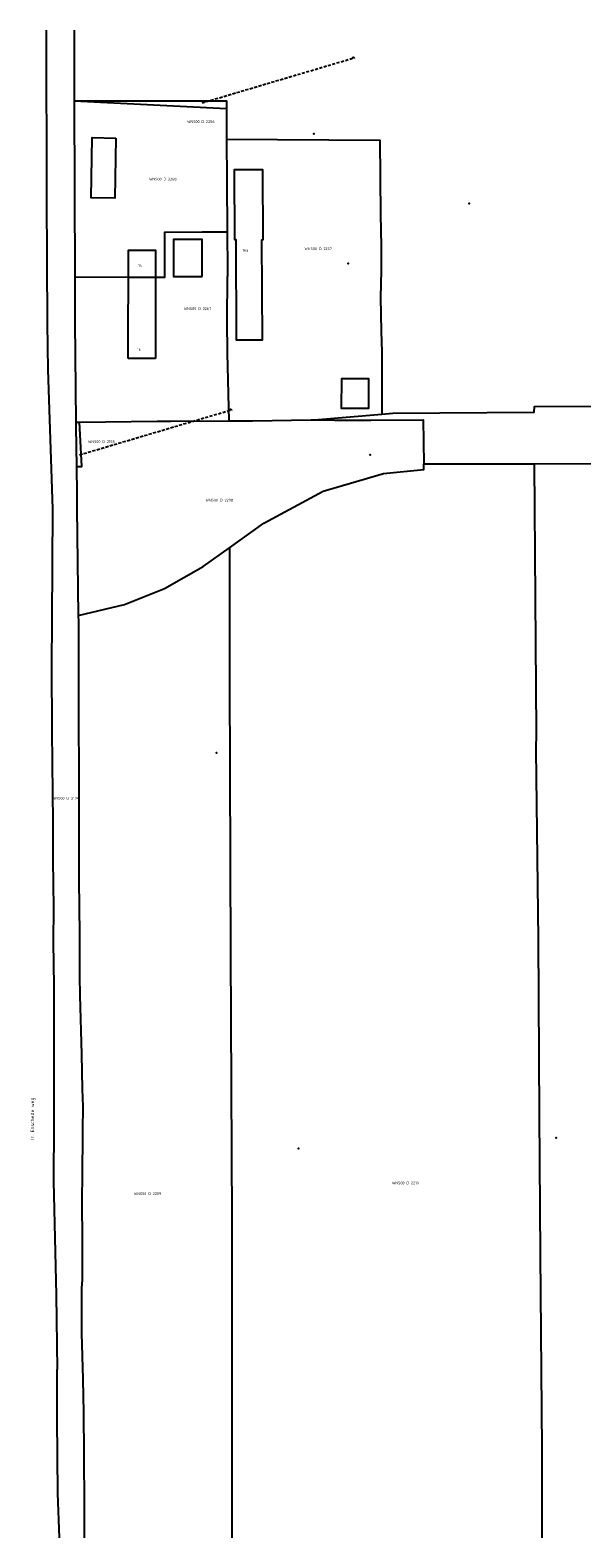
# Model space of a CAD drawing. Extents: x 122002 to 123042, y 468500 to 469002.
# Tile 1 of 6: x 122002 to 122185, y 468500 to 469000. Entities that reach past the tile are written whole.
import ezdxf
from ezdxf.enums import TextEntityAlignment as Align

# ---------------------------------------------------------------- set-up
doc = ezdxf.new("R2010")
doc.units = 0
doc.header["$LTSCALE"] = 4
doc.linetypes.add('STIPPELFIJN', pattern=[0.375, 0.25, -0.125])
doc.layers.get('0').update_dxf_attribs({"linetype": 'CONTINUOUS'})
for name, color, linetype in [('BIJPIJL', 8, 'STIPPELFIJN'), ('BOUWT01', 1, 'CONTINUOUS'), ('G01', 3, 'CONTINUOUS'), ('G02', 5, 'CONTINUOUS'), ('TEK-D01', 7, 'CONTINUOUS'), ('TEK-D02', 7, 'CONTINUOUS'), ('TEK-D06', 7, 'CONTINUOUS')]:
    doc.layers.add(name, color=color, linetype=linetype)
doc.styles.add('ISO', font='ISO')
doc.styles.get("Standard").update_dxf_attribs({"font": 'ISO'})

# ---------------------------------------------------------------- blocks, each defined once
blk = doc.blocks.new('PERC')
at = {"color": 0}
blk.add_point((50, 15), dxfattribs=at)
at = {"color": 0, "style": 'ISO'}
blk.add_attdef('PERC', (50.6, 15), '', height=0.9, dxfattribs=at)

msp = doc.modelspace()

# ---------------------------------------------------------------- linework, layer by layer
at = {"layer": 'BIJPIJL', "linetype": 'STIPPELFIJN'}
for p, q in [((122058.755, 468975.905), (122109.355, 468990.905)), ((122018.085, 468859.165), (122068.685, 468874.165))]:
    msp.add_line(p, q, dxfattribs=at)
at = {"layer": 'BOUWT01'}
for points in [[(122030.154, 468964.221), (122029.823, 468944.245), (122021.907, 468944.376), (122022.238, 468964.352), (122030.154, 468964.221)], [(122078.971, 468930.511), (122078.883, 468953.683), (122069.363, 468953.647), (122069.451, 468930.548), (122069.89, 468930.55), (122070.018, 468897.279), (122078.686, 468897.312), (122078.559, 468930.509), (122078.971, 468930.511)], [(122058.748, 468918.322), (122058.705, 468930.621), (122049.239, 468930.588), (122049.282, 468918.289), (122058.748, 468918.322)], [(122034.229, 468891.078), (122034.309, 468927.084), (122043.308, 468927.064), (122043.228, 468891.058)], [(122043.228, 468891.058), (122034.229, 468891.078)], [(122113.865, 468878.249), (122113.851, 468874.512), (122104.952, 468874.544), (122104.988, 468884.489), (122113.887, 468884.457), (122113.874, 468880.765)], [(122113.874, 468880.765), (122113.865, 468878.249)]]:
    msp.add_lwpolyline(points, dxfattribs=at)
at = {"layer": 'G01'}
for points in [[(122016.301, 469000), (122016.295, 468976.57)], [(122016.295, 468976.57), (122066.747, 468976.527), (122066.76, 468974.039)], [(122016.295, 468976.57), (122066.76, 468974.039)], [(122016.295, 468976.57), (122016.51, 468918.034)], [(122066.76, 468974.039), (122066.765, 468972.933), (122066.806, 468963.845)], [(122066.806, 468963.845), (122066.868, 468950.097), (122067.019, 468933)], [(122066.806, 468963.845), (122117.68, 468963.561), (122117.905, 468938.835), (122118.077, 468928.352), (122118.077, 468920.274), (122117.905, 468911.337), (122118.077, 468900.167), (122118.249, 468893.292), (122118.249, 468872.614)], [(122067.019, 468933), (122058.697, 468932.971), (122046.23, 468932.927), (122046.283, 468917.967), (122034.289, 468917.994), (122016.51, 468918.034)], [(122067.019, 468933), (122067.04, 468930.622)], [(122067.04, 468930.622), (122067.107, 468923.056), (122067.092, 468918.35)], [(122016.51, 468918.034), (122016.541, 468909.748)], [(122067.696, 468870.42), (122067.118, 468892.863), (122067.045, 468903.584), (122067.092, 468918.35)], [(122016.541, 468909.748), (122016.565, 468903.257), (122016.849, 468870.021)], [(122118.249, 468872.614), (122121.989, 468872.932), (122168.838, 468873.257), (122168.928, 468875.221), (122209.586, 468875.384), (122220.416, 468875.44)], [(122016.849, 468870.021), (122018.095, 468870.034)], [(122016.849, 468870.021), (122016.863, 468868.413), (122017.052, 468855.309)], [(122017.052, 468855.309), (122018.804, 468855.281), (122018.095, 468870.034)], [(122018.095, 468870.034), (122043.796, 468870.307), (122048.2, 468870.328)], [(122048.2, 468870.328), (122067.696, 468870.42)], [(122067.696, 468870.42), (122075.464, 468870.457), (122094.873, 468870.744), (122096.004, 468870.725)], [(122096.004, 468870.725), (122118.249, 468872.614)], [(122096.004, 468870.725), (122102.728, 468870.618), (122114.632, 468870.607), (122132.016, 468870.807), (122132.212, 468856.153)], [(122017.052, 468855.309), (122017.184, 468846.134), (122017.143, 468841.312), (122017.667, 468805.918)], [(122067.749, 468828.339), (122079.168, 468836.513), (122098.854, 468847.097), (122118.885, 468852.971), (122132.237, 468854.248), (122132.212, 468856.153)], [(122132.212, 468856.153), (122168.782, 468856.228)], [(122168.782, 468856.228), (122220.338, 468856.333)], [(122168.782, 468856.228), (122169.409, 468767.185), (122169.376, 468761.17)], [(122017.667, 468805.918), (122032.98, 468809.497), (122046.216, 468814.825), (122059.066, 468822.124), (122067.749, 468828.339)], [(122067.749, 468828.339), (122067.771, 468816.618)], [(122067.771, 468816.618), (122067.831, 468784.406), (122068.11, 468694.12), (122068.593, 468605.557), (122068.61, 468564.108), (122068.57, 468500)], [(122017.667, 468805.918), (122017.697, 468803.896), (122017.726, 468774.166), (122017.825, 468750.761), (122017.894, 468716.279), (122017.93, 468710.995), (122018.057, 468698.371), (122018.023, 468686.263), (122018.13, 468679.909), (122018.734, 468660.424), (122018.944, 468648.792), (122019.145, 468643.079), (122019.049, 468635.111), (122018.924, 468619.034), (122018.823, 468613.479), (122018.84, 468612.063), (122018.951, 468597.832), (122018.901, 468584.909)], [(122169.376, 468761.17), (122170.08, 468698.569), (122170.494, 468640.32), (122170.733, 468593.925), (122171.351, 468529.598), (122171.299, 468500)], [(122019.725, 468500), (122019.748, 468510.381), (122019.567, 468527.832), (122019.514, 468541.471), (122019.249, 468552.67), (122018.8, 468567.862), (122018.875, 468582.154), (122018.901, 468584.909)]]:
    msp.add_lwpolyline(points, dxfattribs=at)
at = {"layer": 'G02'}
for points in [[(122006.987, 469000), (122007.081, 468944.497), (122007.324, 468902.767), (122007.531, 468887.34), (122009.084, 468841.218), (122008.929, 468804.376), (122008.822, 468789.239), (122008.931, 468768.014), (122008.958, 468756.938), (122009.206, 468737.399), (122009.199, 468724.858), (122009.4, 468708.895), (122009.367, 468697.7), (122009.584, 468682.928), (122009.601, 468635.882), (122009.44, 468619.567), (122009.497, 468618.276), (122010.325, 468580.636), (122010.651, 468555.86)], [(122011.441, 468500), (122010.938, 468514.853), (122010.616, 468539.452), (122010.651, 468555.86)]]:
    msp.add_lwpolyline(points, dxfattribs=at)

# ---------------------------------------------------------------- block references
at = {"layer": 'TEK-D01'}
ref = msp.add_blockref('PERC', (122058.755, 468975.905), dxfattribs=at)
ref.add_attrib('PERC', 'WNS00 D 2256', dxfattribs={"layer": '0', "color": 0, "height": 0.9, "style": 'ISO'}).set_placement((122058.282, 468969.651), align=Align.MIDDLE)
ref = msp.add_blockref('PERC', (122045.706, 468950.588), dxfattribs=at)
ref.add_attrib('PERC', 'WNS00 D 2268', dxfattribs={"layer": '0', "color": 0, "height": 0.9, "style": 'ISO'}).set_placement((122045.706, 468950.588), align=Align.MIDDLE)
ref = msp.add_blockref('PERC', (122097.197, 468927.528), dxfattribs=at)
ref.add_attrib('PERC', 'WNS00 D 2257', dxfattribs={"layer": '0', "color": 0, "height": 0.9, "style": 'ISO'}).set_placement((122097.197, 468927.528), align=Align.MIDDLE)
ref = msp.add_blockref('PERC', (122057.176, 468907.647), dxfattribs=at)
ref.add_attrib('PERC', 'WNS00 D 2267', dxfattribs={"layer": '0', "color": 0, "height": 0.9, "style": 'ISO'}).set_placement((122057.176, 468907.647), align=Align.MIDDLE)
ref = msp.add_blockref('PERC', (122018.085, 468859.165), dxfattribs=at)
ref.add_attrib('PERC', 'WNS00 D 2155', dxfattribs={"layer": '0', "color": 0, "height": 0.9, "style": 'ISO'}).set_placement((122025.339, 468863.548), align=Align.MIDDLE)
ref = msp.add_blockref('PERC', (122064.405, 468844.133), dxfattribs=at)
ref.add_attrib('PERC', 'WNS00 D 2208', dxfattribs={"layer": '0', "color": 0, "height": 0.9, "style": 'ISO'}).set_placement((122064.405, 468844.133), align=Align.MIDDLE)
ref = msp.add_blockref('PERC', (122013.456, 468745.284), dxfattribs=at)
ref.add_attrib('PERC', 'WNS00 D 2194', dxfattribs={"layer": '0', "color": 0, "height": 0.9, "style": 'ISO'}).set_placement((122013.456, 468745.284), align=Align.MIDDLE)
ref = msp.add_blockref('PERC', (122126.099, 468617.683), dxfattribs=at)
ref.add_attrib('PERC', 'WNS00 D 2210', dxfattribs={"layer": '0', "color": 0, "height": 0.9, "style": 'ISO'}).set_placement((122126.099, 468617.683), align=Align.MIDDLE)
ref = msp.add_blockref('PERC', (122040.631, 468614.161), dxfattribs=at)
ref.add_attrib('PERC', 'WNS00 D 2209', dxfattribs={"layer": '0', "color": 0, "height": 0.9, "style": 'ISO'}).set_placement((122040.631, 468614.161), align=Align.MIDDLE)

# ---------------------------------------------------------------- texts
at = {"layer": 'TEK-D02', "style": 'ISO'}
for s, p in [('16a', (122072.093, 468926.298)), ('14', (122037.54, 468921.188)), ('16', (122037.154, 468893.412))]:
    msp.add_text(s, height=0.9, dxfattribs=at).set_placement(p, align=Align.BOTTOM_LEFT)
at = {"layer": 'TEK-D06'}
msp.add_text('Ir. Enschede weg', height=1.2, rotation=90, dxfattribs=at).set_placement((122003.393, 468632.034), align=Align.BOTTOM_LEFT)

doc.saveas('drawing.dxf')
